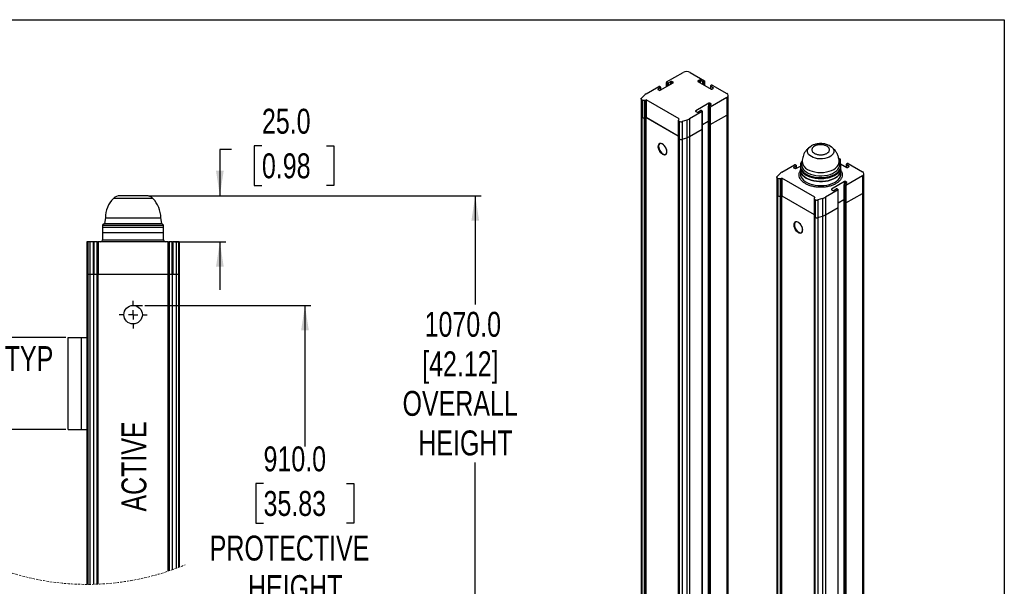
# Model space of a CAD drawing. Header units: millimetres. Extents: x 0 to 1118, y 0 to 864.
# Tile 3 of 3: x 584 to 1118, y 556 to 864. Entities that reach past the tile are written whole.
import ezdxf

# ---------------------------------------------------------------- set-up
doc = ezdxf.new("R2010")
doc.units = ezdxf.units.MM
doc.linetypes.add('CENTERX2', pattern=[20.32, 12.7, -2.54, 2.54, -2.54])
doc.linetypes.add('HIDDEN', pattern=[1.905, 1.27, -0.635])
doc.layers.add('CENTER', color=40, linetype='CENTERX2')
doc.layers.add('DIMENSIONS', color=140, linetype='Continuous', lineweight=25)
doc.layers.add('TEXT', color=140, linetype='Continuous', lineweight=25)
doc.styles.add('SLDTEXTSTYLE0', font='TXT', dxfattribs={"width": 0.75})
doc.dimstyles.new('SLDDIMSTYLE0', dxfattribs={"dimtxt": 13.5, "dimasz": 13.5, "dimexe": 0, "dimexo": 0.0625, "dimgap": 3.375, "dimtad": 0, "dimtih": 1, "dimtoh": 1, "dimdec": 1, "dimrnd": 1e-09, "dimzin": 4, "dimdsep": 46, "dimtxsty": 'SLDTEXTSTYLE0', "dimsah": 1, "dimcen": 0.09, "dimadec": 0, "dimazin": 1, "dimtfac": 1, "dimtdec": 1, "dimtofl": 0, "dimtmove": 0, "dimatfit": 3, "dimfxl": 0, "dimfrac": 2, "dimtolj": 1, "dimtzin": 12, "dimarcsym": 0})
doc.dimstyles.new('SLDDIMSTYLE2', dxfattribs={"dimtxt": 13.5, "dimasz": 13.5, "dimexe": 0, "dimexo": 0.0625, "dimgap": 3.375, "dimtad": 0, "dimtih": 1, "dimtoh": 1, "dimdec": 1, "dimrnd": 1e-09, "dimzin": 12, "dimdsep": 46, "dimtxsty": 'SLDTEXTSTYLE0', "dimsah": 1, "dimcen": 0.09, "dimadec": 0, "dimazin": 3, "dimtfac": 1, "dimtdec": 1, "dimtofl": 0, "dimtmove": 0, "dimatfit": 3, "dimfxl": 0, "dimfrac": 2, "dimtolj": 1, "dimtzin": 12, "dimarcsym": 0})
doc.dimstyles.new('SLDDIMSTYLE3', dxfattribs={"dimtxt": 13.5, "dimasz": 13.5, "dimexe": 0, "dimexo": 0.0625, "dimgap": 3.375, "dimtad": 0, "dimtih": 1, "dimtoh": 1, "dimdec": 1, "dimrnd": 1e-09, "dimzin": 4, "dimdsep": 46, "dimtxsty": 'SLDTEXTSTYLE0', "dimsah": 1, "dimcen": 0.09, "dimadec": 0, "dimazin": 1, "dimtfac": 1, "dimtdec": 1, "dimtmove": 0, "dimatfit": 0, "dimfxl": 0, "dimfrac": 2, "dimtolj": 1, "dimtzin": 12, "dimarcsym": 0})

# ---------------------------------------------------------------- blocks, each defined once
blk = doc.blocks.new('SW_BROKEN_VIEW_0')
at = {"color": 0}
for p, q in [((0, 239.96), (5, 239.96)), ((0, 0), (5.18, 0))]:
    blk.add_line(p, q, dxfattribs=at)
blk = doc.blocks.new('_D')
at = {"layer": 'DIMENSIONS'}
for p, q in [((651.83, 708.68), (741.85, 708.68)), ((738.67, 708.68), (738.67, 632.31)), ((716.23, 612.12), (712.12, 612.12)), ((712.12, 612.12), (712.12, 590.68)), ((761.12, 612.12), (765.23, 612.12)), ((765.23, 612.12), (765.23, 590.68)), ((712.12, 590.68), (716.23, 590.68)), ((765.23, 590.68), (761.12, 590.68)), ((738.67, 535.46), (738.67, 545.08)), ((731.92, 532.08), (738.67, 535.46)), ((745.42, 525.33), (731.92, 532.08)), ((738.67, 521.96), (745.42, 525.33)), ((738.67, 468.72), (738.67, 521.96)), ((652.01, 468.72), (741.85, 468.72))]:
    blk.add_line(p, q, dxfattribs=at)
for points in [[(738.67, 708.68), (736.6, 695.18), (740.75, 695.18)], [(738.67, 468.72), (740.75, 482.22), (736.6, 482.22)]]:
    blk.add_solid(points, dxfattribs=at)
at = {"layer": 'DIMENSIONS', "char_height": 13.5, "attachment_point": 1, "style": 'SLDTEXTSTYLE0'}
for s, insert in [('910.0', (716.23, 632.26)), ('35.83', (716.23, 608.09)), ('PROTECTIVE', (687.07, 583.91)), ('HEIGHT', (707.83, 562.48))]:
    blk.add_mtext(s, dxfattribs=dict(at, insert=insert))
blk = doc.blocks.new('_D_4')
at = {"layer": 'DIMENSIONS'}
for p, q in [((715.36, 795.16), (711.24, 795.16)), ((711.24, 795.16), (711.24, 773.73)), ((750.27, 795.16), (754.38, 795.16)), ((754.38, 795.16), (754.38, 773.73)), ((698.91, 793.18), (692.56, 793.18)), ((692.56, 793.18), (692.56, 768.18)), ((711.24, 773.73), (715.36, 773.73)), ((754.38, 773.73), (750.27, 773.73)), ((653.97, 768.18), (695.74, 768.18)), ((668.07, 743.18), (695.74, 743.18)), ((692.56, 743.18), (692.56, 717.21))]:
    blk.add_line(p, q, dxfattribs=at)
for points in [[(692.56, 768.18), (694.64, 781.68), (690.48, 781.68)], [(692.56, 743.18), (690.48, 729.68), (694.64, 729.68)]]:
    blk.add_solid(points, dxfattribs=at)
at = {"layer": 'DIMENSIONS', "char_height": 13.5, "attachment_point": 1, "style": 'SLDTEXTSTYLE0'}
for s, insert in [('25.0', (715.36, 815.31)), ('0.98', (715.36, 791.13))]:
    blk.add_mtext(s, dxfattribs=dict(at, insert=insert))
blk = doc.blocks.new('_D_9')
at = {"layer": 'DIMENSIONS'}
for p, q in [((562.23, 691.38), (562.23, 717.35)), ((609.1, 691.38), (559.06, 691.38)), ((527.8, 666.28), (523.68, 666.28)), ((523.68, 666.28), (523.68, 644.85)), ((562.71, 666.28), (566.82, 666.28)), ((566.82, 666.28), (566.82, 644.85)), ((523.68, 644.85), (527.8, 644.85)), ((609.1, 641.38), (559.06, 641.38)), ((562.23, 641.38), (562.23, 615.42)), ((566.82, 644.85), (562.71, 644.85))]:
    blk.add_line(p, q, dxfattribs=at)
for points in [[(562.23, 691.38), (564.31, 704.88), (560.15, 704.88)], [(562.23, 641.38), (560.15, 627.88), (564.31, 627.88)]]:
    blk.add_solid(points, dxfattribs=at)
at = {"layer": 'DIMENSIONS', "char_height": 13.5, "attachment_point": 1, "style": 'SLDTEXTSTYLE0'}
for s, insert in [('50.0', (527.8, 686.43)), ('TYP', (576, 686.63)), ('1.97', (527.8, 662.25))]:
    blk.add_mtext(s, dxfattribs=dict(at, insert=insert))
blk = doc.blocks.new('_D_10')
at = {"layer": 'DIMENSIONS'}
for p, q in [((653.97, 768.18), (834.12, 768.18)), ((830.94, 768.18), (830.94, 709.25)), ((830.94, 533.86), (830.94, 623.52)), ((837.69, 530.49), (830.94, 533.86)), ((824.19, 523.74), (837.69, 530.49)), ((830.94, 520.36), (824.19, 523.74)), ((830.94, 370.22), (830.94, 520.36)), ((642.83, 370.22), (834.12, 370.22))]:
    blk.add_line(p, q, dxfattribs=at)
for points in [[(830.94, 768.18), (828.86, 754.68), (833.02, 754.68)], [(830.94, 370.22), (833.02, 383.72), (828.86, 383.72)]]:
    blk.add_solid(points, dxfattribs=at)
at = {"layer": 'DIMENSIONS', "char_height": 13.5, "attachment_point": 1, "style": 'SLDTEXTSTYLE0'}
for s, insert in [('1070.0', (803.51, 705.22)), ('[42.12]', (802.18, 683.79)), ('OVERALL', (791.55, 662.35)), ('HEIGHT', (800.1, 640.92))]:
    blk.add_mtext(s, dxfattribs=dict(at, insert=insert))
blk = doc.blocks.new('SW_CENTERMARKSYMBOL_1')
at = {"layer": 'CENTER', "color": 0}
for p, q in [((0, 5.08), (0, 7.54)), ((-5.08, 0), (-7.54, 0)), ((0, 0), (-2.54, 0)), ((0, 0), (0, 2.54)), ((0, 0), (0, -2.54)), ((0, 0), (2.54, 0)), ((5.08, 0), (7.54, 0)), ((0, -5.08), (0, -7.54))]:
    blk.add_line(p, q, dxfattribs=at)

msp = doc.modelspace()

# ---------------------------------------------------------------- linework, layer by layer
at = {"color": 7, "linetype": 'Continuous'}
for p, q in [((-0.00051, 863.60028), (1117.59949, 863.60028)), ((1117.59949, 863.60028), (1117.59949, 0.00028))]:
    msp.add_line(p, q, dxfattribs=at)
for p, q in [((934.64402, 829.82633), (943.60071, 834.99692)), ((947.37195, 834.99692), (955.15012, 830.50668)), ((923.51913, 823.40407), (930.40138, 827.37711)), ((930.87278, 827.37711), (931.34419, 827.10497)), ((931.10848, 825.33609), (938.17955, 829.41813)), ((931.44182, 825.52852), (931.44182, 826.9689)), ((934.54639, 829.69026), (934.54639, 827.32075)), ((935.11542, 829.28206), (934.64402, 829.55419)), ((934.64402, 827.37711), (934.64402, 829.55419)), ((935.11542, 829.28206), (935.11542, 827.64924)), ((937.00104, 830.09847), (935.58683, 829.28206)), ((935.58683, 829.28206), (935.58683, 827.92138)), ((937.00104, 828.73779), (937.00104, 830.09847)), ((938.17955, 829.69026), (937.47244, 830.09847)), ((937.47244, 830.09847), (937.47244, 829.00992)), ((938.17955, 829.41813), (938.17955, 829.69026)), ((952.32169, 830.77881), (951.61459, 830.37061)), ((951.61459, 830.37061), (951.61459, 830.09847)), ((951.61459, 830.09847), (958.68566, 826.01643)), ((952.32169, 829.69027), (952.32169, 830.77881)), ((954.20731, 829.9624), (952.7931, 830.77881)), ((952.7931, 830.77881), (952.7931, 829.41813)), ((954.20731, 828.60172), (954.20731, 829.9624)), ((955.15012, 830.23454), (954.67872, 829.9624)), ((954.67872, 828.32959), (954.67872, 829.9624)), ((955.15012, 830.23454), (955.15012, 828.05745)), ((955.24775, 828.00109), (955.24775, 830.37061)), ((958.35232, 827.64925), (958.35232, 826.20886)), ((958.92136, 828.05745), (958.44995, 827.78532)), ((959.86417, 826.69677), (958.44995, 827.51318)), ((958.44995, 827.51318), (958.44995, 826.1525)), ((959.39276, 828.05745), (967.17094, 823.56721)), ((920.99031, 821.08124), (922.40546, 822.55175)), ((931.34419, 826.83283), (929.92997, 826.01643)), ((929.92997, 826.01643), (929.92997, 825.74429)), ((929.92997, 825.74429), (930.63708, 825.33609)), ((931.34419, 825.47215), (931.34419, 826.83283)), ((959.15706, 826.01643), (959.86417, 826.42464)), ((959.86417, 826.42464), (959.86417, 826.69677)), ((967.95199, 812.95235), (967.95199, 822.47866)), ((920.82252, 820.70743), (920.82252, 811.18112)), ((921.21304, 820.16316), (921.33387, 820.09341)), ((921.21304, 810.63685), (921.21304, 820.16316)), ((921.33387, 820.09341), (921.33387, 810.5671)), ((922.69832, 819.90746), (923.25612, 820.0148)), ((922.69832, 810.38115), (922.69832, 819.90746)), ((923.25612, 810.48849), (923.25612, 820.0148)), ((923.38641, 820.06129), (923.49577, 820.12442)), ((923.38641, 820.06129), (923.38641, 810.53498)), ((941.40822, 809.78378), (923.49577, 820.12442)), ((923.49577, 820.12442), (923.49577, 810.59811)), ((957.50714, 818.26055), (950.43607, 814.17851)), ((957.1738, 816.62773), (957.1738, 807.10142)), ((957.27143, 816.7638), (958.68565, 817.58021)), ((957.74284, 816.21953), (957.27143, 816.49166)), ((957.27143, 806.96536), (957.27143, 816.49166)), ((957.50714, 816.89987), (957.50714, 818.26055)), ((958.68565, 817.85235), (957.97854, 818.26055)), ((957.97854, 818.26055), (957.97854, 817.17201)), ((967.17094, 821.39012), (958.21424, 816.21953)), ((958.68565, 817.58021), (958.68565, 817.85235)), ((967.17094, 821.39012), (967.17094, 811.86381)), ((920.82252, 811.18112), (920.82252, 268.72584)), ((953.9716, 813.7703), (947.08936, 809.79727)), ((950.43607, 814.17851), (950.43607, 813.90637)), ((950.43607, 813.90637), (951.14318, 813.49817)), ((951.61458, 813.49817), (953.02879, 814.31458)), ((953.5002, 814.31458), (953.9716, 814.04244)), ((953.9716, 804.244), (953.9716, 813.7703)), ((954.06923, 804.38006), (954.06923, 813.90637)), ((957.74284, 816.21953), (957.74284, 806.69322)), ((958.21424, 816.21953), (958.21424, 806.69322)), ((958.21424, 806.69322), (967.17094, 811.86381)), ((967.17094, 811.86381), (967.17094, 269.40853)), ((967.95199, 270.49707), (967.95199, 812.95235)), ((921.21304, 810.63685), (921.21304, 457.89122)), ((921.21304, 810.63685), (921.33387, 810.5671)), ((923.25612, 810.48849), (922.69832, 810.38115)), ((922.69832, 457.63552), (922.69832, 810.38115)), ((923.25612, 810.48849), (923.25612, 268.03321)), ((923.38641, 810.53498), (923.49577, 810.59811)), ((923.49577, 810.59811), (923.44863, 810.5709)), ((923.44863, 810.5709), (923.44863, 457.82527)), ((940.96398, 800.4595), (923.44863, 810.5709)), ((940.96398, 800.51393), (923.49577, 810.59811)), ((940.96398, 809.08002), (940.96398, 799.55371)), ((941.21833, 809.64544), (941.0324, 809.32342)), ((941.40822, 809.78378), (941.29886, 809.72065)), ((941.3545, 808.53574), (941.47533, 808.46599)), ((941.3545, 799.00943), (941.3545, 808.53574)), ((941.47533, 808.46599), (941.47533, 798.93968)), ((945.61293, 809.15436), (943.06566, 808.33741)), ((943.06566, 808.33741), (943.06566, 798.8111)), ((945.61293, 809.15436), (945.61293, 799.62805)), ((947.08936, 809.79727), (947.08936, 800.27096)), ((954.06923, 806.74958), (957.1738, 808.54181)), ((957.1738, 807.10142), (957.1738, 264.64614)), ((957.74284, 806.69322), (957.27143, 806.96536)), ((957.27143, 264.51008), (957.27143, 806.96536)), ((957.74284, 806.69322), (957.74284, 264.23794)), ((958.21424, 806.69322), (958.21424, 264.23794)), ((947.08936, 800.27096), (953.9716, 804.244)), ((947.08936, 800.27096), (947.08936, 257.81568)), ((953.9716, 261.78872), (953.9716, 804.244)), ((954.06923, 261.92478), (954.06923, 804.38006)), ((940.96398, 799.55371), (940.96398, 257.09843)), ((941.3545, 799.00943), (941.3545, 446.2638)), ((941.3545, 799.00943), (941.47533, 798.93968)), ((943.06566, 798.8111), (945.61293, 799.62805)), ((943.06566, 798.8111), (943.06566, 446.06547)), ((945.61293, 799.62805), (945.61293, 257.17277)), ((997.07394, 780.94178), (1003.95619, 784.91482)), ((1004.899, 784.37055), (1003.48478, 783.55414)), ((1004.42759, 784.91482), (1004.899, 784.64268)), ((1004.66329, 782.8738), (1007.09579, 784.27805)), ((1004.899, 783.00987), (1004.899, 784.37055)), ((1004.99663, 783.06623), (1004.99663, 784.50661)), ((1007.09579, 784.36988), (1007.09579, 783.82552)), ((1008.12872, 787.04884), (1007.83444, 785.61714)), ((1008.1012, 787.22797), (1008.1012, 787.02215)), ((1027.88909, 788.51536), (1028.70493, 788.04439)), ((1028.35713, 785.61714), (1028.0874, 786.92946)), ((1028.70493, 787.77225), (1028.23353, 787.50012)), ((1028.23353, 786.83445), (1028.23353, 787.50012)), ((1028.70493, 787.77225), (1028.70493, 786.0476)), ((1028.80256, 785.82631), (1028.80256, 787.90832)), ((1028.9311, 785.4646), (1032.24047, 783.55414)), ((1029.09579, 783.82552), (1029.09579, 784.36988)), ((1031.90713, 785.18696), (1031.90713, 783.74657)), ((1032.47617, 785.59516), (1032.00476, 785.32303)), ((1033.41898, 784.23448), (1032.00476, 785.05089)), ((1032.00476, 785.05089), (1032.00476, 783.69021)), ((1032.94757, 785.59516), (1040.72575, 781.10492)), ((994.54512, 778.61895), (995.96027, 780.08946)), ((1003.48478, 783.55414), (1003.48478, 783.282)), ((1003.48478, 783.282), (1004.19189, 782.8738)), ((1007.09579, 783.82552), (1007.09579, 782.19244)), ((1007.09579, 782.19244), (1007.09579, 780.015)), ((1029.09579, 782.19244), (1029.09579, 783.82552)), ((1029.09579, 780.015), (1029.09579, 782.19244)), ((1040.72575, 778.92783), (1031.76905, 773.75724)), ((1032.71187, 783.55414), (1033.41898, 783.96235)), ((1033.41898, 783.96235), (1033.41898, 784.23448)), ((1040.72575, 778.92783), (1040.72575, 769.40152)), ((1041.5068, 770.49007), (1041.5068, 780.01637)), ((994.37733, 778.24514), (994.37733, 768.71884)), ((994.76785, 777.70087), (994.88868, 777.63112)), ((994.76785, 768.17456), (994.76785, 777.70087)), ((994.88868, 777.63112), (994.88868, 768.10481)), ((996.25313, 777.44518), (996.81093, 777.55251)), ((996.25313, 767.91887), (996.25313, 777.44518)), ((996.81093, 768.0262), (996.81093, 777.55251)), ((996.94122, 777.599), (997.05058, 777.66213)), ((996.94122, 777.599), (996.94122, 768.07269)), ((1014.96303, 767.3215), (997.05058, 777.66213)), ((997.05058, 777.66213), (997.05058, 768.13582)), ((1031.06195, 775.79826), (1023.99088, 771.71622)), ((1030.72861, 774.16545), (1030.72861, 764.63914)), ((1030.82624, 774.30151), (1032.24046, 775.11792)), ((1031.29765, 773.75724), (1030.82624, 774.02938)), ((1030.82624, 764.50307), (1030.82624, 774.02938)), ((1031.06195, 774.43758), (1031.06195, 775.79826)), ((1031.29765, 773.75724), (1031.29765, 764.23093)), ((1032.24046, 775.39006), (1031.53335, 775.79826)), ((1031.53335, 775.79826), (1031.53335, 774.70972)), ((1031.76905, 773.75724), (1031.76905, 764.23093)), ((1032.24046, 775.11792), (1032.24046, 775.39006)), ((994.37733, 768.71884), (994.37733, 226.26356)), ((1027.52641, 771.30802), (1020.64417, 767.33498)), ((1023.99088, 771.71622), (1023.99088, 771.44408)), ((1023.99088, 771.44408), (1024.69799, 771.03588)), ((1025.16939, 771.03588), (1026.5836, 771.85229)), ((1027.05501, 771.85229), (1027.52641, 771.58015)), ((1027.52641, 761.78171), (1027.52641, 771.30802)), ((1027.62404, 761.91778), (1027.62404, 771.44408)), ((1031.76905, 764.23093), (1040.72575, 769.40152)), ((1040.72575, 769.40152), (1040.72575, 226.94624)), ((1041.5068, 228.03479), (1041.5068, 770.49007)), ((656.27316, 766.675), (634.84887, 766.675)), ((652.70244, 768.17501), (638.41958, 768.17501)), ((994.76785, 768.17456), (994.76785, 415.42893)), ((994.76785, 768.17456), (994.88868, 768.10481)), ((996.81093, 768.0262), (996.25313, 767.91887)), ((996.25313, 415.17324), (996.25313, 767.91887)), ((996.81093, 768.0262), (996.81093, 225.57092)), ((996.94122, 768.07269), (997.05058, 768.13582)), ((997.05058, 768.13582), (997.00344, 768.10861)), ((997.00344, 415.36298), (997.00344, 768.10861)), ((997.00344, 768.10861), (1014.51879, 757.99721)), ((997.05058, 768.13582), (1014.51879, 758.05164)), ((1014.51879, 766.61773), (1014.51879, 757.09142)), ((1014.77314, 767.18315), (1014.58721, 766.86113)), ((1014.96303, 767.3215), (1014.85367, 767.25836)), ((1014.90931, 766.07346), (1015.03014, 766.00371)), ((1014.90931, 756.54715), (1014.90931, 766.07346)), ((1015.03014, 766.00371), (1015.03014, 756.4774)), ((1019.16774, 766.69207), (1016.62047, 765.87512)), ((1016.62047, 765.87512), (1016.62047, 756.34881)), ((1019.16774, 766.69207), (1019.16774, 757.16576)), ((1020.64417, 767.33498), (1020.64417, 757.80867)), ((1027.62404, 764.28729), (1030.72861, 766.07952)), ((1030.72861, 764.63914), (1030.72861, 222.18386)), ((1031.29765, 764.23093), (1030.82624, 764.50307)), ((1030.82624, 222.04779), (1030.82624, 764.50307)), ((1031.29765, 764.23093), (1031.29765, 221.77565)), ((1031.76905, 764.23093), (1031.76905, 221.77565)), ((1020.64417, 757.80867), (1027.52641, 761.78171)), ((1020.64417, 757.80867), (1020.64417, 215.35339)), ((1027.52641, 219.32643), (1027.52641, 761.78171)), ((1027.62404, 219.4625), (1027.62404, 761.91778)), ((630.06102, 753.17503), (629.06101, 752.17504)), ((630.56102, 756.17499), (630.06102, 753.17503)), ((630.06102, 753.17503), (661.06101, 753.17503)), ((630.56102, 756.17499), (645.56101, 756.17499)), ((645.56101, 756.17499), (660.56101, 756.17499)), ((661.06101, 753.17503), (660.56101, 756.17499)), ((662.06101, 752.17504), (661.06101, 753.17503)), ((1014.51879, 757.09142), (1014.51879, 214.63614)), ((1014.90931, 756.54715), (1014.90931, 403.80152)), ((1014.90931, 756.54715), (1015.03014, 756.4774)), ((1016.62047, 756.34881), (1019.16774, 757.16576)), ((1016.62047, 756.34881), (1016.62047, 403.60318)), ((1019.16774, 757.16576), (1019.16774, 214.71048)), ((629.06101, 752.17504), (629.06101, 751.175)), ((629.06101, 752.17504), (662.06101, 752.17504)), ((629.06101, 751.175), (629.06101, 748.17503)), ((629.06101, 751.175), (662.06101, 751.175)), ((629.06101, 751.175), (645.56101, 751.175)), ((629.06101, 748.17503), (629.06101, 744.17503)), ((629.06101, 748.17503), (645.56101, 748.17503)), ((645.56101, 751.175), (662.06101, 751.175)), ((645.56101, 748.17503), (662.06101, 748.17503)), ((662.06101, 751.175), (662.06101, 752.17504)), ((662.06101, 748.17503), (662.06101, 751.175)), ((662.06101, 744.17503), (662.06101, 748.17503)), ((620.56102, 743.17504), (620.56102, 725.67503)), ((620.94577, 743.17504), (620.56102, 743.17504)), ((620.94577, 743.17504), (620.94577, 725.67503)), ((622.14657, 743.17504), (620.94577, 743.17504)), ((622.14657, 743.17504), (622.14657, 725.67503)), ((624.06962, 743.17504), (622.14657, 743.17504)), ((624.06962, 725.67503), (624.06962, 743.17504)), ((624.06962, 743.17504), (624.32593, 743.17504)), ((624.32593, 743.17504), (624.32593, 725.67503)), ((626.11478, 743.17504), (624.32593, 743.17504)), ((626.11478, 725.67503), (626.11478, 743.17504)), ((626.11478, 743.17504), (626.50921, 743.17504)), ((626.50921, 725.67503), (626.50921, 743.17504)), ((626.56199, 743.17504), (626.50921, 743.17504)), ((626.56199, 743.17504), (626.56199, 725.67503)), ((664.56004, 743.17504), (626.56199, 743.17504)), ((629.06101, 744.17503), (662.06101, 744.17503)), ((664.56004, 725.67503), (664.56004, 743.17504)), ((664.61282, 743.17504), (664.56004, 743.17504)), ((664.61282, 743.17504), (664.61282, 725.67503)), ((664.61282, 743.17504), (665.00725, 743.17504)), ((665.00725, 743.17504), (665.00725, 725.67503)), ((666.7961, 743.17504), (665.00725, 743.17504)), ((666.7961, 725.67503), (666.7961, 743.17504)), ((666.7961, 743.17504), (667.05241, 743.17504)), ((667.05241, 743.17504), (667.05241, 725.67503)), ((668.97546, 743.17504), (667.05241, 743.17504)), ((668.97546, 743.17504), (668.97546, 725.67503)), ((670.17625, 743.17504), (668.97546, 743.17504)), ((670.17625, 743.17504), (670.17625, 725.67503)), ((670.56102, 743.17504), (670.17625, 743.17504)), ((670.56102, 743.17504), (670.56102, 725.67503)), ((620.56102, 725.67503), (620.56102, 557.46512)), ((620.56102, 725.67503), (620.94577, 725.67503)), ((620.94577, 725.67503), (620.94577, 557.46544)), ((620.94577, 725.67503), (622.14657, 725.67503)), ((622.14657, 725.67503), (622.14657, 557.47331)), ((622.14657, 725.67503), (624.06962, 725.67503)), ((624.06962, 725.67503), (624.06962, 557.5077)), ((624.06962, 725.67503), (626.11478, 725.67503)), ((626.11478, 557.57369), (626.11478, 725.67503)), ((626.50921, 725.67503), (626.11478, 725.67503)), ((626.50921, 725.67503), (626.50921, 557.58993)), ((626.50921, 725.67503), (626.56199, 725.67503)), ((626.56199, 557.59216), (626.56199, 725.67503)), ((626.56199, 725.67503), (664.56004, 725.67503)), ((664.56004, 725.67503), (664.56004, 564.63791)), ((664.61282, 725.67503), (664.56004, 725.67503)), ((664.61282, 564.65564), (664.61282, 725.67503)), ((665.00725, 725.67503), (664.61282, 725.67503)), ((665.00725, 725.67503), (665.00725, 564.78886)), ((665.00725, 725.67503), (666.7961, 725.67503)), ((666.7961, 725.67503), (666.7961, 565.40967)), ((666.7961, 725.67503), (668.97546, 725.67503)), ((668.97546, 725.67503), (668.97546, 566.20351)), ((668.97546, 725.67503), (670.17625, 725.67503)), ((670.17625, 725.67503), (670.17625, 566.65874)), ((670.17625, 725.67503), (670.56102, 725.67503)), ((670.56102, 725.67503), (670.56102, 566.80731)), ((610.37179, 641.38378), (610.37179, 691.38376)), ((610.37179, 691.38376), (617.37179, 691.38376)), ((617.37179, 691.38376), (617.37179, 641.38378)), ((617.37179, 691.38376), (620.56102, 691.38376)), ((610.37179, 641.38378), (617.37179, 641.38378)), ((617.37179, 641.38378), (620.56102, 641.38378))]:
    msp.add_line(p, q)
at = {"flags": 128}
for points in [[(921.21304, 820.16316), (921.07366, 820.2578), (920.96247, 820.36415), (920.88235, 820.47944), (920.83541, 820.60067), (920.82285, 820.72468), (920.84502, 820.84824), (920.90133, 820.96814), (920.99031, 821.08124)], [(932.40485, 790.70284), (933.04077, 790.43667), (933.62953, 790.3921), (934.12745, 790.57244), (934.49762, 790.96431), (934.71258, 791.53866), (934.75638, 792.25288), (934.62578, 793.05401), (934.33047, 793.88262), (933.89234, 794.67727), (933.34389, 795.37902), (932.7258, 795.93582), (932.08391, 796.30638), (931.46581, 796.46321), (930.91737, 796.39469), (930.47924, 796.10589), (930.18392, 795.61824), (930.05333, 794.9679), (930.09713, 794.2031), (930.31209, 793.38057), (930.68226, 792.56131), (931.18018, 791.80607), (931.76894, 791.17088), (932.40485, 790.70284)], [(934.11853, 790.56503), (933.93948, 790.48182), (933.39103, 790.4133), (932.77294, 790.57013), (932.13105, 790.94069), (931.51295, 791.49749), (930.96451, 792.19924), (930.52638, 792.99388), (930.23106, 793.8225), (930.10047, 794.62363), (930.14427, 795.33785), (930.35923, 795.91219), (930.7294, 796.30407), (930.78546, 796.33869)], [(934.80902, 792.09118), (934.72161, 792.87597), (934.46588, 793.70347), (934.06079, 794.51231), (933.53638, 795.24251), (932.93154, 795.83989), (932.29115, 796.26017), (931.66268, 796.47217), (931.09275, 796.46017), (930.62363, 796.22505), (930.29011, 795.78426), (930.11693, 795.17049), (930.11693, 794.42925), (930.29011, 793.61552), (930.62363, 792.78966), (931.09275, 792.01291), (931.66268, 791.34288), (932.29115, 790.82926), (932.93154, 790.51015), (933.53638, 790.40921), (934.06079, 790.53393), (934.46588, 790.87506), (934.72161, 791.4073), (934.80902, 792.09118)], [(930.88241, 796.38849), (930.71494, 796.24196), (930.41963, 795.75431), (930.28903, 795.10396), (930.33283, 794.33917), (930.54779, 793.51664), (930.91796, 792.69737), (931.41589, 791.94214), (932.00464, 791.30695), (932.64056, 790.83891)], [(1022.87729, 795.3253), (1023.14554, 795.17827), (1023.98745, 794.59297), (1024.62872, 793.92834), (1025.04753, 793.20699), (1025.2296, 792.45351), (1025.16873, 791.69354), (1024.86701, 790.95296), (1024.3347, 790.257), (1023.58993, 789.62936), (1022.65807, 789.09141), (1021.57084, 788.66146), (1020.36527, 788.35416), (1019.08242, 788.17998), (1017.76597, 788.14485), (1016.46075, 788.24995), (1015.21121, 788.49172), (1014.05991, 788.86192), (1013.04604, 789.34795), (1012.20413, 789.93324), (1011.56285, 790.59788), (1011.14405, 791.31922), (1010.96198, 792.07271), (1011.02284, 792.83268), (1011.32457, 793.57325), (1011.85688, 794.26921), (1012.60164, 794.89686), (1013.09208, 795.20461)], [(1008.17204, 787.10937), (1007.62182, 786.31011), (1007.24408, 785.40906), (1007.09762, 784.48586), (1007.18557, 783.56019), (1007.50606, 782.65177), (1008.05224, 781.77997), (1008.81249, 780.96338), (1009.77059, 780.21938), (1010.90613, 779.56385), (1012.19491, 779.01075), (1013.60945, 778.57187), (1015.11961, 778.25656), (1016.69321, 778.07155), (1018.29669, 778.02077), (1019.8959, 778.10532), (1021.45674, 778.32339), (1022.94594, 778.67032), (1024.33177, 779.13873), (1025.5847, 779.71864), (1026.67801, 780.39768), (1027.58841, 781.16137), (1028.29648, 781.99346), (1028.78715, 782.87619), (1029.04995, 783.79075), (1029.07928, 784.71766), (1028.87451, 785.63716), (1028.44002, 786.52965), (1028.16991, 786.9199)], [(1007.83444, 785.61714), (1007.77951, 785.25687), (1007.80982, 784.34376), (1008.08121, 783.44401), (1008.58735, 782.57874), (1009.31635, 781.7682), (1010.25113, 781.0314), (1011.36979, 780.38562), (1012.64609, 779.84598), (1014.05014, 779.42513), (1015.54901, 779.13295), (1017.10757, 778.97628), (1018.6893, 778.95878), (1020.25711, 779.08088), (1021.77427, 779.33971), (1023.20521, 779.72919), (1024.51638, 780.24022), (1025.67707, 780.86079), (1026.66005, 781.57638), (1027.44229, 782.3702), (1028.00546, 783.22365), (1028.33636, 784.11673), (1028.42723, 785.02851), (1028.35713, 785.61714)], [(1011.02472, 782.46528), (1012.21794, 781.87697), (1013.55588, 781.40365), (1015.00562, 781.05699), (1016.53144, 780.84552), (1018.09579, 780.77445), (1019.66013, 780.84552), (1021.18596, 781.05699), (1022.63569, 781.40365), (1023.97364, 781.87697), (1025.16686, 782.46528), (1026.18596, 783.15411), (1027.00585, 783.92649), (1027.60635, 784.7634), (1027.97267, 785.64425), (1028.09579, 786.54732), (1028.09579, 786.54814)], [(1007.09579, 783.82552), (1007.18557, 783.01583), (1007.50606, 782.10741), (1008.05224, 781.23561), (1008.81249, 780.41901), (1009.77059, 779.67502), (1010.90613, 779.01949), (1012.19491, 778.46639), (1013.60945, 778.0275), (1015.11961, 777.7122), (1016.69321, 777.52719), (1018.29669, 777.47641), (1019.8959, 777.56096), (1021.45674, 777.77903), (1022.94594, 778.12596), (1024.33177, 778.59437), (1025.5847, 779.17428), (1026.67801, 779.85332), (1027.58841, 780.61701), (1028.29648, 781.4491), (1028.78715, 782.33183), (1029.04995, 783.24639), (1029.09579, 783.82552)], [(1007.09579, 783.82552), (1007.1123, 783.47773), (1007.31706, 782.55824), (1007.75156, 781.66575), (1008.40652, 780.81929), (1009.26799, 780.03691), (1010.31761, 779.33527)], [(1007.09579, 782.19244), (1007.1123, 781.84465), (1007.31706, 780.92516), (1007.75156, 780.03267), (1008.40652, 779.18621), (1009.26799, 778.40383), (1010.31761, 777.70219)], [(1010.31761, 777.70219), (1009.26799, 778.40383), (1008.40652, 779.18621), (1007.75156, 780.03267), (1007.31706, 780.92516), (1007.1123, 781.84465), (1007.09579, 782.19244)], [(1007.09579, 780.015), (1007.18557, 779.2053), (1007.50606, 778.29689), (1008.05224, 777.42509), (1008.81249, 776.60849), (1009.77059, 775.8645), (1010.90613, 775.20896), (1012.19491, 774.65586), (1013.60945, 774.21698), (1015.11961, 773.90167), (1016.69321, 773.71666), (1018.29669, 773.66589), (1019.8959, 773.75044), (1021.45674, 773.9685), (1022.94594, 774.31544), (1024.33177, 774.78385), (1025.5847, 775.36375), (1026.67801, 776.04279), (1027.58841, 776.80649), (1028.29648, 777.63857), (1028.78715, 778.5213), (1029.04995, 779.43587), (1029.09579, 780.015)], [(1010.31761, 779.33527), (1011.53301, 778.72934), (1012.88829, 778.23202), (1014.35455, 777.85392), (1015.90055, 777.60309), (1017.49334, 777.48489), (1019.09897, 777.50182), (1020.68322, 777.65353), (1022.21232, 777.93678), (1023.65368, 778.34555), (1024.97659, 778.87111), (1026.15285, 779.50226), (1027.15738, 780.22556), (1027.96878, 781.02559), (1028.56976, 781.88529), (1028.9475, 782.78634), (1029.09395, 783.70954), (1029.09579, 783.82552)], [(1010.31761, 777.70219), (1011.53301, 777.09626), (1012.88829, 776.59894), (1014.35455, 776.22084), (1015.90055, 775.97001), (1017.49334, 775.8518), (1019.09897, 775.86874), (1020.68322, 776.02045), (1022.21232, 776.3037), (1023.65368, 776.71247), (1024.97659, 777.23803), (1026.15285, 777.86918), (1027.15738, 778.59248), (1027.96878, 779.3925), (1028.56976, 780.2522), (1028.9475, 781.15326), (1029.09395, 782.07646), (1029.09579, 782.19244)], [(1029.09579, 782.19244), (1029.09395, 782.07646), (1028.9475, 781.15326), (1028.56976, 780.2522), (1027.96878, 779.3925), (1027.15738, 778.59248), (1026.15285, 777.86918), (1024.97659, 777.23803), (1023.65368, 776.71247), (1022.21232, 776.3037), (1020.68322, 776.02045), (1019.09897, 775.86874), (1017.49334, 775.8518), (1015.90055, 775.97001), (1014.35455, 776.22084), (1012.88829, 776.59894), (1011.53301, 777.09626), (1010.31761, 777.70219)], [(994.76785, 777.70087), (994.62847, 777.79551), (994.51727, 777.90186), (994.43716, 778.01715), (994.39022, 778.13838), (994.37766, 778.26239), (994.39983, 778.38596), (994.45614, 778.50585), (994.54512, 778.61895)], [(1005.95966, 748.24056), (1006.59558, 747.97438), (1007.18433, 747.92981), (1007.68226, 748.11015), (1008.05243, 748.50202), (1008.26739, 749.07637), (1008.31119, 749.79059), (1008.18059, 750.59172), (1007.88528, 751.42033), (1007.44715, 752.21498), (1006.8987, 752.91673), (1006.28061, 753.47353), (1005.63872, 753.84409), (1005.02062, 754.00092), (1004.47218, 753.9324), (1004.03405, 753.6436), (1003.73873, 753.15595), (1003.60814, 752.50561), (1003.65194, 751.74081), (1003.8669, 750.91828), (1004.23707, 750.09902), (1004.73499, 749.34378), (1005.32375, 748.70859), (1005.95966, 748.24056)], [(1007.67334, 748.10274), (1007.49429, 748.01953), (1006.94584, 747.95101), (1006.32775, 748.10784), (1005.68586, 748.4784), (1005.06776, 749.0352), (1004.51932, 749.73695), (1004.08119, 750.5316), (1003.78587, 751.36021), (1003.65528, 752.16134), (1003.69908, 752.87556), (1003.91404, 753.44991), (1004.28421, 753.84178), (1004.34027, 753.8764)], [(1008.36383, 749.62889), (1008.27642, 750.41368), (1008.02069, 751.24119), (1007.6156, 752.05003), (1007.09119, 752.78022), (1006.48635, 753.37761), (1005.84596, 753.79789), (1005.21749, 754.00988), (1004.64756, 753.99788), (1004.17844, 753.76276), (1003.84492, 753.32197), (1003.67173, 752.7082), (1003.67173, 751.96696), (1003.84492, 751.15323), (1004.17844, 750.32737), (1004.64756, 749.55062), (1005.21749, 748.88059), (1005.84596, 748.36697), (1006.48635, 748.04786), (1007.09119, 747.94692), (1007.6156, 748.07164), (1008.02069, 748.41278), (1008.27642, 748.94502), (1008.36383, 749.62889)], [(1004.43722, 753.9262), (1004.26975, 753.77967), (1003.97444, 753.29202), (1003.84384, 752.64168), (1003.88764, 751.87688), (1004.1026, 751.05435), (1004.47277, 750.23509), (1004.97069, 749.47985), (1005.55945, 748.84466), (1006.19537, 748.37662)]]:
    msp.add_lwpolyline(points, dxfattribs=at)
msp.add_circle((645.56101, 703.67503), 5)
for centre, radius, start, end in [((945.48633, 831.35769), 4.09873, 62.6096722, 117.3903278), ((930.63708, 826.9222), 0.51234, 62.6096722, 117.3903278), ((931.29254, 826.9689), 0.14554, 290.7834208, 69.2165792), ((934.69566, 829.69026), 0.14554, 110.7834208, 249.2165792), ((935.35112, 829.73696), 0.51234, 242.6096722, 297.3903278), ((937.23674, 829.64356), 0.51234, 62.6096722, 117.3903278), ((938.12791, 829.55419), 0.14554, 290.7834208, 69.2165792), ((951.66623, 830.23454), 0.14554, 110.7834208, 249.2165792), ((952.5574, 830.32391), 0.51234, 62.6096722, 117.3903278), ((954.44302, 830.41731), 0.51234, 242.6096722, 297.3903278), ((955.09848, 830.37061), 0.14554, 290.7834208, 69.2165792), ((958.5016, 827.64925), 0.14554, 110.7834208, 249.2165792), ((959.15706, 827.60255), 0.51234, 62.6096722, 117.3903278), ((925.98937, 819.02264), 5.02982, 119.4142217, 135.4414353), ((929.98161, 825.88036), 0.14554, 110.7834208, 249.2165792), ((930.87278, 825.79099), 0.51234, 242.6096722, 297.3903278), ((958.92136, 826.47133), 0.51234, 242.6096722, 297.3903278), ((959.81252, 826.5607), 0.14554, 290.7834208, 69.2165792), ((966.7578, 822.47866), 1.16431, 290.7834208, 69.2165792), ((922.27883, 821.92838), 2.064, 242.7527525, 281.7264211), ((923.18156, 820.42962), 0.42147, 280.1897472, 299.0813683), ((957.32308, 816.62773), 0.14554, 110.7834208, 249.2165792), ((957.74284, 817.80565), 0.51234, 62.6096722, 117.3903278), ((958.63401, 817.71628), 0.14554, 290.7834208, 69.2165792), ((921.4966, 811.25255), 0.67786, 186.048461, 245.2716799), ((950.48771, 814.04244), 0.14554, 110.7834208, 249.2165792), ((951.37888, 813.95307), 0.51234, 242.6096722, 297.3903278), ((953.2645, 813.85967), 0.51234, 62.6096722, 117.3903278), ((953.91996, 813.90637), 0.14554, 290.7834208, 69.2165792), ((957.97854, 816.67443), 0.51234, 242.6096722, 297.3903278), ((966.61743, 813.08544), 1.34117, 294.3746583, 354.3052007), ((922.26528, 812.30737), 1.9743, 237.7938792, 282.6701279), ((922.27883, 812.40207), 2.064, 242.7527525, 281.7264211), ((923.18181, 810.90261), 0.42073, 280.1731346, 299.097981), ((923.18156, 810.90331), 0.42147, 280.1897472, 299.0813683), ((941.5522, 809.07629), 0.57556, 154.5718054, 249.9100568), ((941.40048, 809.53115), 0.21503, 118.2018278, 147.8934727), ((942.42615, 810.32692), 2.08976, 242.935598, 287.8195551), ((943.33365, 816.40543), 7.60086, 287.4498722, 299.6114598), ((957.34062, 807.11806), 0.16765, 185.6947993, 245.6253417), ((957.97854, 807.14812), 0.51234, 242.6096722, 297.3903278), ((943.33365, 806.87912), 7.60086, 287.4498722, 299.6114598), ((953.90241, 804.3967), 0.16765, 294.3746583, 354.3052007), ((941.62861, 799.61835), 0.66777, 185.5554435, 245.7646975), ((942.4197, 800.71877), 2.01407, 238.0703354, 288.7068715), ((942.42615, 800.80061), 2.08976, 242.935598, 287.8195551), ((933.63001, 792.2268), 1.70449, 234.514148, 289.8981111), ((1004.19189, 784.45991), 0.51234, 62.6096722, 117.3903278), ((1004.84735, 784.50661), 0.14554, 290.7834208, 69.2165792), ((1013.17199, 787.09789), 5.10606, 186.1992684, 245.1317361), ((1028.01167, 787.91382), 0.46944, 272.921701, 298.2027986), ((1028.65329, 787.90832), 0.14554, 290.7834208, 69.2165792), ((1032.05641, 785.18696), 0.14554, 110.7834208, 249.2165792), ((1032.71187, 785.14026), 0.51234, 62.6096722, 117.3903278), ((999.54418, 776.56035), 5.02982, 119.4142217, 135.4414353), ((1003.53642, 783.41807), 0.14554, 110.7834208, 249.2165792), ((1004.42759, 783.3287), 0.51234, 242.6096722, 297.3903278), ((1032.47617, 784.00905), 0.51234, 242.6096722, 297.3903278), ((1033.36733, 784.09842), 0.14554, 290.7834208, 69.2165792), ((1040.31261, 780.01637), 1.16431, 290.7834208, 69.2165792), ((995.83364, 779.46609), 2.064, 242.7527525, 281.7264211), ((996.73637, 777.96733), 0.42147, 280.1897472, 299.0813683), ((1030.87789, 774.16545), 0.14554, 110.7834208, 249.2165792), ((1031.29765, 775.34336), 0.51234, 62.6096722, 117.3903278), ((1031.53335, 774.21214), 0.51234, 242.6096722, 297.3903278), ((1032.18882, 775.25399), 0.14554, 290.7834208, 69.2165792), ((995.05141, 768.79026), 0.67786, 186.048461, 245.2716799), ((1024.04252, 771.58015), 0.14554, 110.7834208, 249.2165792), ((1024.93369, 771.49078), 0.51234, 242.6096722, 297.3903278), ((1026.81931, 771.39739), 0.51234, 62.6096722, 117.3903278), ((1027.47477, 771.44408), 0.14554, 290.7834208, 69.2165792), ((1040.17224, 770.62315), 1.34117, 294.3746583, 354.3052007), ((645.56096, 756.17503), 14.99994, 135.572919, 180.0001628), ((638.4196, 763.17501), 5.00001, 90.000165, 135.5731299), ((652.70243, 763.17501), 5.00001, 44.4268701, 89.999835), ((645.56107, 756.17503), 14.99994, 359.9998372, 44.427081), ((995.82009, 769.84509), 1.9743, 237.7938792, 282.6701279), ((995.83364, 769.93979), 2.064, 242.7527525, 281.7264211), ((996.73662, 768.44032), 0.42073, 280.1731346, 299.097981), ((996.73637, 768.44102), 0.42147, 280.1897472, 299.0813683), ((1015.10701, 766.614), 0.57556, 154.5718054, 249.9100568), ((1014.95529, 767.06886), 0.21503, 118.2018278, 147.8934727), ((1015.98096, 767.86463), 2.08976, 242.935598, 287.8195551), ((1016.88846, 773.94314), 7.60086, 287.4498722, 299.6114598), ((1030.89543, 764.65577), 0.16765, 185.6947993, 245.6253417), ((1031.53335, 764.68584), 0.51234, 242.6096722, 297.3903278), ((1016.88846, 764.41683), 7.60086, 287.4498722, 299.6114598), ((1027.45722, 761.93441), 0.16765, 294.3746583, 354.3052007), ((1015.18342, 757.15607), 0.66777, 185.5554435, 245.7646975), ((1015.97451, 758.25648), 2.01407, 238.0703354, 288.7068715), ((1015.98096, 758.33832), 2.08976, 242.935598, 287.8195551), ((1007.18482, 749.76452), 1.70449, 234.5141386, 289.8982083), ((628.06101, 744.17504), 1, 269.9999387, 359.9992075), ((663.06102, 744.17504), 1, 180.0007925, 270.0000613)]:
    msp.add_arc(centre, radius, start, end)
at = {"color": 7, "linetype": 'HIDDEN', "lineweight": 18}
msp.add_arc((620.64019, 695.51426), 138.04915, 247.3801351, 292.6198649, dxfattribs=at)
for points, knots in [([(1012.97295, 795.10498), (1012.76844, 794.98868), (1012.14119, 794.63199), (1011.21315, 793.84162), (1010.21215, 792.76152), (1009.37991, 791.52386), (1008.75153, 790.20822), (1008.33773, 788.85464), (1008.11901, 787.63826), (1008.116, 786.86462), (1008.11476, 786.54633)], [0, 0, 0, 0, 0.068413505, 0.209826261, 0.352352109, 0.496276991, 0.642170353, 0.775064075, 0.907459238, 1, 1, 1, 1]), ([(1018.09579, 796.43962), (1017.64035, 796.425), (1017.0044, 796.40458), (1016.08884, 796.2696), (1015.33208, 796.11161), (1014.46759, 795.84709), (1013.66692, 795.52706), (1013.18734, 795.24844), (1012.97193, 795.12329)], [0, 0, 0, 0, 0.247161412, 0.345131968, 0.507530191, 0.674814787, 0.85393958, 1, 1, 1, 1]), ([(1021.46229, 795.02309), (1021.84078, 794.75267), (1022.42303, 794.33668), (1022.78724, 793.64174), (1022.89134, 793.07999), (1022.78929, 792.5162), (1022.41217, 791.82898), (1021.54357, 791.08925), (1020.26232, 790.5879), (1019.07166, 790.37006), (1018.09579, 790.31158), (1017.11991, 790.37006), (1015.92925, 790.5879), (1014.64797, 791.08927), (1013.77949, 791.82894), (1013.40214, 792.51629), (1013.30083, 793.07965), (1013.40214, 793.64301), (1013.77949, 794.33036), (1014.64795, 795.07001), (1015.92934, 795.57144), (1017.11976, 795.78915), (1018.09638, 795.84806), (1019.06946, 795.78796), (1020.27326, 795.57771), (1020.99386, 795.24159), (1021.46229, 795.02309)], [0, 0, 0, 0, 0.059864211, 0.092090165, 0.125, 0.157909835, 0.190135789, 0.25, 0.309864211, 0.342090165, 0.375, 0.407909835, 0.440135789, 0.5, 0.559864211, 0.592090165, 0.625, 0.657909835, 0.690135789, 0.75, 0.809864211, 0.842090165, 0.875, 0.907909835, 0.940135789, 1, 1, 1, 1]), ([(1022.99862, 795.24238), (1022.89671, 795.3043), (1022.50164, 795.54432), (1021.74095, 795.84162), (1020.83189, 796.1196), (1019.99078, 796.29011), (1019.11053, 796.41178), (1018.47323, 796.42926), (1018.09579, 796.43962)], [0, 0, 0, 0, 0.073703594, 0.285711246, 0.488775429, 0.63619089, 0.78453761, 1, 1, 1, 1]), ([(1026.75628, 791.54692), (1026.48299, 791.97759), (1026.09884, 792.58297), (1025.40427, 793.38883), (1024.748, 794.03645), (1023.96905, 794.67255), (1023.40536, 795.00736), (1023.15836, 795.15407)], [0, 0, 0, 0, 0.296394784, 0.416628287, 0.618597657, 0.832877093, 1, 1, 1, 1]), ([(1028.07681, 786.54831), (1028.08232, 786.68081), (1028.10597, 787.25019), (1027.97982, 788.17501), (1027.74787, 789.22574), (1027.43872, 790.1491), (1027.11381, 790.90091), (1026.85424, 791.36991), (1026.75628, 791.54692)], [0, 0, 0, 0, 0.075986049, 0.326536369, 0.531417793, 0.692748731, 0.884037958, 1, 1, 1, 1]), ([(1009.84621, 774.70825), (1009.36984, 775.01417), (1008.38856, 775.64432), (1007.3097, 776.79692), (1006.5936, 778.08957), (1006.34235, 779.47143), (1006.56449, 780.6225), (1006.87241, 781.35899), (1007.05474, 781.63208), (1007.09579, 781.69356)], [0, 0, 0, 0, 0.163083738, 0.335936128, 0.515974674, 0.699833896, 0.883693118, 0.973814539, 1, 1, 1, 1]), ([(1029.09579, 781.61282), (1029.24988, 781.36089), (1029.67135, 780.67181), (1029.83237, 779.46827), (1029.6398, 778.31675), (1029.2344, 777.42918), (1028.69482, 776.59611), (1027.78981, 775.65177), (1026.39154, 774.68165), (1024.71068, 773.87433), (1022.73117, 773.24192), (1020.48672, 772.83061), (1018.096, 772.68751), (1016.09666, 772.80747), (1014.55926, 773.04009), (1013.11816, 773.35307), (1011.46719, 773.86659), (1010.37596, 774.43319), (1009.84621, 774.70825)], [0, 0, 0, 0, 0.044338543, 0.121274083, 0.198209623, 0.235920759, 0.273643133, 0.345972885, 0.414214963, 0.482457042, 0.554786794, 0.630123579, 0.707059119, 0.783994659, 0.821705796, 0.85942817, 0.931757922, 1, 1, 1, 1])]:
    msp.add_open_spline(points, degree=3, knots=knots)

# ---------------------------------------------------------------- block references
at = {"color": 7, "linetype": 'Continuous'}
msp.add_blockref('SW_BROKEN_VIEW_0', (645.56101, 468.71805), dxfattribs=at)
at = {"layer": 'CENTER'}
msp.add_blockref('SW_CENTERMARKSYMBOL_1', (645.56101, 703.67501), dxfattribs=at)

# ---------------------------------------------------------------- texts
at = {"layer": 'TEXT', "insert": (639.26163, 596.95298), "char_height": 13.5, "attachment_point": 1, "rotation": 90, "style": 'SLDTEXTSTYLE0'}
msp.add_mtext('ACTIVE', dxfattribs=at)

# ---------------------------------------------------------------- dimensions: what is measured, and where the dimension line sits
at = {"layer": 'DIMENSIONS'}
dim = msp.add_linear_dim(base=(692.56101, 768.17502), p1=(666.7961, 743.17502), p2=(652.70244, 768.17502), angle=90, dimstyle='SLDDIMSTYLE3', dxfattribs=at)
dim.commit()
dim.dimension.update_dxf_attribs({"geometry": '_D_4', "text_midpoint": (692.56101, 793.17502), "dimtype": 160})
for base, p1, p2, text, dimstyle, picture, middle in [((830.94029, 768.17502), (641.56101, 370.21806), (652.70244, 768.17502), '1070.0\\P[42.12]\\POVERALL\\PHEIGHT', 'SLDDIMSTYLE2', '_D_10', (830.94029, 666.38377)), ((562.2308, 691.38377), (610.37179, 641.38377), (610.37179, 691.38377), '<> TYP', 'SLDDIMSTYLE3', '_D_9', (562.2308, 666.38377)), ((738.67211, 468.71806), (650.56101, 708.67502), (650.74137, 468.71806), '910.0\\PPROTECTIVE\\PHEIGHT', 'SLDDIMSTYLE0', '_D', (738.67211, 588.69654))]:
    dim = msp.add_linear_dim(base=base, p1=p1, p2=p2, angle=90, text=text, dimstyle=dimstyle, dxfattribs=at)
    dim.commit()
    dim.dimension.update_dxf_attribs({"geometry": picture, "text_midpoint": middle, "dimtype": 160})

doc.saveas('drawing.dxf')
